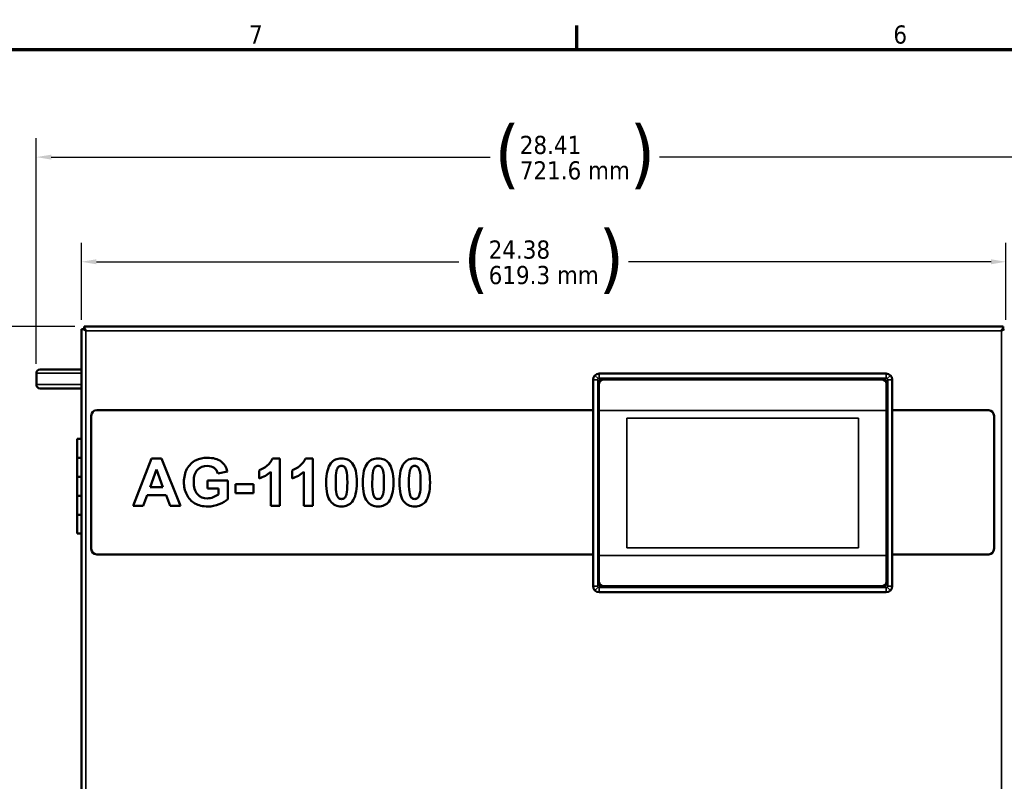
# Model space of a CAD drawing. Header units: inches. Extents: x 0 to 136, y 2 to 86.
# Tile 26 of 71: x 19 to 45, y 65 to 85. Entities that reach past the tile are written whole.
import ezdxf

# ---------------------------------------------------------------- set-up
doc = ezdxf.new("R2010")
doc.units = ezdxf.units.IN
doc.header["$LTSCALE"] = 4
doc.header["$MEASUREMENT"] = 0
for name, color, linetype, lineweight in [('Border (ANSI)', 7, 'Continuous', 70), ('Dimension (ANSI)', 7, 'Continuous', 25), ('Visible (ANSI)', 7, 'Continuous', 50), ('Visible Narrow (ANSI)', 7, 'Continuous', 35)]:
    doc.layers.add(name, color=color, linetype=linetype, lineweight=lineweight)
doc.styles.add('Dimension Text', font='tahoma.ttf')
doc.dimstyles.new('Dual Dimension', dxfattribs={"dimscale": 4, "dimtxt": 0.12, "dimasz": 0.098425, "dimexe": 0.125, "dimexo": 0.0625, "dimgap": 0.031496, "dimtad": 0, "dimtih": 1, "dimtoh": 1, "dimrnd": 1e-08, "dimzin": 4, "dimdsep": 46, "dimtxsty": 'Dimension Text', "dimcen": 0.09, "dimdle": 0.393701, "dimclrd": 256, "dimclre": 256, "dimclrt": 256, "dimadec": 0, "dimazin": 1, "dimtfac": 1, "dimtofl": 0, "dimtmove": 0, "dimatfit": 3, "dimfxl": 1, "dimtolj": 1, "dimtzin": 4, "dimlwd": -1, "dimlwe": -1, "dimarcsym": 0})

# ---------------------------------------------------------------- blocks, each defined once
blk = doc.blocks.new('Borders Default Border')
at = {"layer": 'Border (ANSI)'}
blk.add_line((8.5, 21), (8.5, 21.16), dxfattribs=at)
at = {"layer": 'Border (ANSI)', "flags": 128}
blk.add_lwpolyline([(0.5, 1), (0.5, 21), (33.5, 21), (33.5, 1), (0.5, 1)], dxfattribs=at)
at = {"layer": 'Border (ANSI)', "char_height": 0.12, "attachment_point": 7, "style": 'Dimension Text'}
for s, insert in [('7', (6.3378, 21.04)), ('6', (10.5867, 21.0375))]:
    blk.add_mtext(s, dxfattribs=dict(at, insert=insert))
blk = doc.blocks.new('*D6')
at = {"layer": 'Defpoints', "color": 0, "transparency": 16777216}
for p in [(16.599, 76.699), (21.006, 76.699), (21.366, 24.5)]:
    blk.add_point(p, dxfattribs=at)
at = {"layer": 'Dimension (ANSI)', "transparency": 16777216}
for p, q in [((20.756, 76.699), (16.099, 76.699)), ((16.599, 76.305), (16.599, 51.614)), ((16.599, 24.894), (16.599, 49.459)), ((21.116, 24.5), (16.099, 24.5))]:
    blk.add_line(p, q, dxfattribs=at)
for points in [[(16.533, 76.305), (16.665, 76.305), (16.599, 76.699)], [(16.533, 24.894), (16.665, 24.894), (16.599, 24.5)]]:
    blk.add_solid(points, dxfattribs=at)
at = {"layer": 'Dimension (ANSI)', "transparency": 16777216, "insert": (16.599, 50.536), "char_height": 0.48, "attachment_point": 5, "style": 'Dimension Text'}
blk.add_mtext('\\A1;{\\H3.0x;(}\\S52.20^ 1325.8 mm;{\\H3.0x;)}', dxfattribs=at)
blk = doc.blocks.new('*D7')
at = {"layer": 'Defpoints', "color": 0, "transparency": 16777216}
for p in [(48.149, 81.164), (19.741, 75.462), (48.149, 60.018)]:
    blk.add_point(p, dxfattribs=at)
at = {"layer": 'Dimension (ANSI)', "transparency": 16777216}
for p, q in [((19.741, 75.712), (19.741, 81.664)), ((48.149, 60.268), (48.149, 81.664)), ((20.135, 81.164), (31.71, 81.164)), ((47.755, 81.164), (36.18, 81.164))]:
    blk.add_line(p, q, dxfattribs=at)
for points in [[(20.135, 81.229), (20.135, 81.098), (19.741, 81.164)], [(47.755, 81.229), (47.755, 81.098), (48.149, 81.164)]]:
    blk.add_solid(points, dxfattribs=at)
at = {"layer": 'Dimension (ANSI)', "transparency": 16777216, "insert": (33.945, 81.164), "char_height": 0.48, "attachment_point": 5, "style": 'Dimension Text'}
blk.add_mtext('\\A1;{\\H3.0x;(}\\S28.41^ 721.6 mm;{\\H3.0x;)}', dxfattribs=at)
blk = doc.blocks.new('*D8')
at = {"layer": 'Defpoints', "color": 0, "transparency": 16777216}
for p in [(45.315, 78.403), (20.932, 76.625), (45.315, 76.625)]:
    blk.add_point(p, dxfattribs=at)
at = {"layer": 'Dimension (ANSI)', "transparency": 16777216}
for p, q in [((20.932, 76.875), (20.932, 78.903)), ((45.315, 76.875), (45.315, 78.903)), ((21.326, 78.403), (30.887, 78.403)), ((44.922, 78.403), (35.361, 78.403))]:
    blk.add_line(p, q, dxfattribs=at)
for points in [[(21.326, 78.469), (21.326, 78.337), (20.932, 78.403)], [(44.922, 78.469), (44.922, 78.337), (45.315, 78.403)]]:
    blk.add_solid(points, dxfattribs=at)
at = {"layer": 'Dimension (ANSI)', "transparency": 16777216, "insert": (33.124, 78.403), "char_height": 0.48, "attachment_point": 5, "style": 'Dimension Text'}
blk.add_mtext('\\A1;{\\H3.0x;(}\\S24.38^ 619.3 mm;{\\H3.0x;)}', dxfattribs=at)

msp = doc.modelspace()

# ---------------------------------------------------------------- linework, layer by layer
at = {"layer": 'Visible (ANSI)'}
for p, q in [((20.9322, 28.3749), (20.9322, 76.6248)), ((20.9748, 76.6248), (20.9322, 76.6248)), ((21.0061, 76.6248), (20.9748, 76.6248)), ((21.0061, 76.6248), (21.0062, 76.6248)), ((21.0061, 76.6248), (21.0452, 76.5856)), ((21.0062, 76.6246), (21.0062, 76.6248)), ((21.0063, 76.6988), (45.2412, 76.6988)), ((21.0063, 76.6563), (21.0063, 76.6988)), ((21.0063, 76.6249), (21.0063, 76.6563)), ((21.0063, 76.6249), (21.0063, 76.6248)), ((21.0454, 76.5858), (21.0063, 76.6249)), ((21.0064, 76.6248), (21.0063, 76.6248)), ((45.2412, 76.6249), (45.202, 76.5858)), ((45.2022, 76.5856), (45.2413, 76.6248)), ((45.241, 76.6248), (45.2412, 76.6248)), ((45.2412, 76.6563), (45.2412, 76.6988)), ((45.2412, 76.6249), (45.2412, 76.6563)), ((45.2412, 76.6249), (45.2412, 76.6248)), ((45.2412, 76.6246), (45.2412, 76.6248)), ((45.2413, 76.6248), (45.2412, 76.6248)), ((45.2413, 76.6248), (45.2727, 76.6248)), ((21.0452, 76.5856), (21.0454, 76.5854)), ((21.0456, 76.5856), (21.0454, 76.5858)), ((21.0454, 76.5854), (21.0456, 76.5854)), ((21.0456, 76.5856), (21.0456, 76.5854)), ((45.202, 76.5858), (45.2018, 76.5856)), ((45.2018, 76.5854), (45.2018, 76.5856)), ((45.202, 76.5854), (45.2018, 76.5854)), ((45.202, 76.5854), (45.2022, 76.5856)), ((19.7412, 75.4623), (19.7412, 75.1623)), ((20.6192, 75.5623), (19.8412, 75.5623)), ((20.6192, 75.5623), (20.9322, 75.5623)), ((34.5849, 75.4527), (42.1599, 75.4527)), ((34.6998, 75.3162), (42.0449, 75.3162)), ((34.7001, 75.3159), (42.0446, 75.3159)), ((19.8412, 75.0623), (20.6192, 75.0623)), ((20.6192, 75.0623), (20.9322, 75.0623)), ((34.4275, 75.2953), (34.4275, 69.8424)), ((34.5621, 75.1784), (34.5623, 75.1781)), ((34.5621, 69.9593), (34.5621, 75.1784)), ((34.5623, 69.9596), (34.5623, 75.1781)), ((34.582, 75.1783), (34.582, 74.4781)), ((42.0446, 75.2964), (34.7001, 75.2964)), ((42.1627, 74.4781), (42.1627, 75.1783)), ((42.1827, 75.1784), (42.1824, 75.1781)), ((42.1824, 75.1781), (42.1824, 69.9596)), ((42.1827, 75.1784), (42.1827, 69.9593)), ((42.3173, 75.2953), (42.3173, 69.8424)), ((21.1902, 74.3414), (21.1902, 70.829)), ((34.4275, 74.4866), (21.3327, 74.4866)), ((34.5623, 74.4866), (34.5621, 74.4866)), ((34.582, 74.4781), (34.582, 70.6514)), ((42.1627, 70.6514), (42.1627, 74.4781)), ((42.1827, 74.4866), (42.1824, 74.4866)), ((44.8628, 74.4866), (42.3173, 74.4866)), ((45.0027, 70.8347), (45.0027, 74.3358)), ((20.9322, 73.7298), (20.8152, 73.7298)), ((20.8152, 73.7298), (20.8152, 73.2298)), ((20.9322, 73.2298), (20.8152, 73.2298)), ((20.9322, 73.2298), (20.8152, 73.2298)), ((20.8152, 73.2298), (20.8152, 72.7298)), ((22.2968, 71.9672), (22.7808, 73.21)), ((22.7808, 73.21), (23.0462, 73.21)), ((23.0462, 73.21), (23.5438, 71.9672)), ((25.9691, 73.2151), (26.1623, 73.2151)), ((26.1623, 73.2151), (26.1623, 71.9672)), ((26.8388, 73.2151), (27.0321, 73.2151)), ((27.0321, 73.2151), (27.0321, 71.9672)), ((20.9322, 72.7298), (20.8152, 72.7298)), ((20.8152, 72.7298), (20.8152, 72.2298)), ((20.9322, 72.7298), (20.8152, 72.7298)), ((22.9105, 72.92), (22.7427, 72.4589)), ((23.0818, 72.4589), (22.9105, 72.92)), ((24.7797, 72.8658), (24.5305, 72.8192)), ((25.6164, 72.6844), (25.6164, 72.9006)), ((25.9241, 71.9672), (25.9241, 72.8649)), ((26.4862, 72.6844), (26.4862, 72.9006)), ((26.7939, 71.9672), (26.7939, 72.8649)), ((22.7427, 72.4589), (23.0818, 72.4589)), ((24.255, 72.6335), (24.7958, 72.6335)), ((24.255, 72.4241), (24.255, 72.6335)), ((24.7958, 72.6335), (24.7958, 72.1385)), ((24.9984, 72.5369), (25.4664, 72.5369)), ((24.9984, 72.2987), (24.9984, 72.5369)), ((25.4664, 72.5369), (25.4664, 72.2987)), ((20.9322, 72.2298), (20.8152, 72.2298)), ((20.9322, 72.2298), (20.8152, 72.2298)), ((20.8152, 72.2298), (20.8152, 71.7298)), ((22.6655, 72.2495), (22.563, 71.9672)), ((23.1623, 72.2495), (22.6655, 72.2495)), ((23.2708, 71.9672), (23.1623, 72.2495)), ((24.5424, 72.4241), (24.255, 72.4241)), ((24.5424, 72.2665), (24.5424, 72.4241)), ((25.4664, 72.2987), (24.9984, 72.2987)), ((22.563, 71.9672), (22.2968, 71.9672)), ((23.5438, 71.9672), (23.2708, 71.9672)), ((26.1623, 71.9672), (25.9241, 71.9672)), ((27.0321, 71.9672), (26.7939, 71.9672)), ((20.9322, 71.7298), (20.8152, 71.7298)), ((20.8152, 71.7298), (20.8152, 71.2298)), ((20.9322, 71.7298), (20.8152, 71.7298)), ((20.9322, 71.2298), (20.8152, 71.2298)), ((21.334, 70.6826), (34.4275, 70.6826)), ((34.5621, 70.6826), (34.5623, 70.6826)), ((34.582, 70.6514), (34.582, 69.9598)), ((42.1627, 69.9598), (42.1627, 70.6514)), ((42.1824, 70.6826), (42.1827, 70.6826)), ((42.3173, 70.6826), (44.8615, 70.6826)), ((34.5621, 69.9593), (34.5623, 69.9596)), ((42.1827, 69.9593), (42.1824, 69.9596)), ((42.1599, 69.685), (34.5849, 69.685)), ((42.0449, 69.8215), (34.6998, 69.8215)), ((34.7001, 69.8417), (42.0446, 69.8417)), ((42.0446, 69.8218), (34.7001, 69.8218))]:
    msp.add_line(p, q, dxfattribs=at)
for centre, radius, start, end in [((19.8412, 75.4623), 0.1, 90, 180), ((34.5869, 75.2913), 0.1575, 134.05692, 134.05914), ((42.1578, 75.2913), 0.1575, 42.81995, 42.88765), ((19.8412, 75.1623), 0.1, 180, 270), ((34.7001, 75.1783), 0.1181, 90, 180), ((42.0446, 75.1783), 0.1181, 0, 90), ((34.7001, 69.9598), 0.1181, 180, 270), ((42.0446, 69.9598), 0.1181, 270, 0), ((34.5869, 69.8465), 0.1575, 223.08591, 223.13893), ((42.1578, 69.8465), 0.1575, 319.81763, 320.01996)]:
    msp.add_arc(centre, radius, start, end, dxfattribs=at)
for centre, major_axis, ratio, start_param, end_param in [((34.5851, 75.2951), (-0.1115, 0.1115), 0.9987828, 5.4983961, 7.0679745), ((34.6999, 75.1784), (0.0975, -0.0975), 0.9996955, 2.3563468, 3.9268385), ((34.7001, 75.1781), (0.0975, -0.0975), 0.9996955, 2.3563468, 3.9268385), ((42.0446, 75.1781), (-0.0975, -0.0975), 0.9996955, 2.3563468, 3.9268385), ((42.0449, 75.1784), (-0.0975, -0.0975), 0.9996955, 2.3563468, 3.9268385), ((42.1597, 75.2951), (0.1115, 0.1115), 0.9987828, 5.4983961, 7.0679745), ((64.3092, 204.2573), (-38.8596, -131.3641), 0.0408855, 0.0281998, 0.0570535), ((65.1789, 204.2573), (-38.8596, -131.3641), 0.0408855, 0.0281998, 0.0570535), ((52.2467, 2.8322), (24.5097, -70.171), 0.0313525, 3.1528991, 3.1881816), ((53.2122, 2.8322), (24.5097, -70.171), 0.0313525, 3.1528991, 3.1881816), ((54.1778, 2.8322), (24.5097, -70.171), 0.0313525, 3.1528991, 3.1881816), ((-66.1159, 125.3913), (90.7516, -53.0198), 0.0571065, 6.2379912, 6.2602311), ((3.4261, 142.2548), (24.4185, -70.097), 0.031354, 0.0113469, 0.046648), ((4.3916, 142.2548), (24.4185, -70.0969), 0.031354, 0.0113469, 0.046648), ((5.3572, 142.2548), (24.4185, -70.097), 0.031354, 0.0113469, 0.046648), ((-49.7339, 91.3096), (74.6099, -19.0398), 0.0557073, 6.2053051, 6.2488961), ((34.6999, 69.9594), (0.0975, 0.0975), 0.9996955, 2.3563468, 3.9268385), ((34.7001, 69.9596), (0.0975, 0.0975), 0.9996955, 2.3563468, 3.9268385), ((42.0446, 69.9596), (-0.0975, 0.0975), 0.9996955, 2.3563468, 3.9268385), ((42.0449, 69.9594), (-0.0975, 0.0975), 0.9996955, 2.3563468, 3.9268385), ((34.5851, 69.8426), (-0.1115, -0.1115), 0.9987828, 5.4983961, 7.0679745), ((42.1597, 69.8426), (0.1115, -0.1115), 0.9987828, 5.4983961, 7.0679745)]:
    msp.add_ellipse(centre, major_axis=major_axis, ratio=ratio, start_param=start_param, end_param=end_param, dxfattribs=at)
for points in [[(20.9748, 76.6248), (20.9947, 76.6117), (21.0198, 76.5987), (21.0452, 76.5856)], [(21.0063, 76.6563), (21.0194, 76.6364), (21.0323, 76.6113), (21.0454, 76.5858)], [(45.2412, 76.6563), (45.2281, 76.6364), (45.2151, 76.6113), (45.202, 76.5858)], [(45.2727, 76.6248), (45.2528, 76.6117), (45.2277, 76.5987), (45.2022, 76.5856)], [(21.3327, 74.4866), (21.254, 74.4866), (21.1902, 74.4216), (21.1902, 74.3414)], [(45.0027, 74.3358), (45.0027, 74.4191), (44.9401, 74.4866), (44.8628, 74.4866)], [(23.715, 72.9379), (23.7693, 73.0384), (23.8486, 73.1156), (23.9532, 73.1693)], [(25.819, 73.0163), (25.8919, 73.0731), (25.9419, 73.1393), (25.9691, 73.2151)], [(26.6888, 73.0163), (26.7617, 73.0731), (26.8117, 73.1393), (26.8388, 73.2151)], [(27.923, 72.8806), (27.9083, 72.9352), (27.8898, 72.9716), (27.8675, 72.99)], [(28.8886, 72.8806), (28.8739, 72.9352), (28.8554, 72.9716), (28.8331, 72.99)], [(29.8541, 72.8806), (29.8394, 72.9352), (29.8209, 72.9716), (29.7986, 72.99)], [(24.5305, 72.8192), (24.513, 72.8802), (24.4801, 72.9284), (24.4317, 72.9637)], [(25.9241, 72.8649), (25.8371, 72.7836), (25.7345, 72.7234), (25.6164, 72.6844)], [(26.7939, 72.8649), (26.7068, 72.7836), (26.6043, 72.7234), (26.4862, 72.6844)], [(23.9244, 72.0278), (23.8277, 72.0824), (23.7551, 72.1604), (23.7065, 72.2618)], [(27.6586, 72.2796), (27.6732, 72.2251), (27.6917, 72.1888), (27.7141, 72.1707)], [(28.6241, 72.2796), (28.6388, 72.2251), (28.6573, 72.1888), (28.6796, 72.1707)], [(29.5896, 72.2796), (29.6043, 72.2251), (29.6228, 72.1888), (29.6452, 72.1707)], [(21.1902, 70.829), (21.1902, 70.7481), (21.2546, 70.6826), (21.334, 70.6826)], [(44.8615, 70.6826), (44.9395, 70.6826), (45.0027, 70.7507), (45.0027, 70.8347)]]:
    msp.add_open_spline(points, degree=3, dxfattribs=at)
for points, knots in [([(23.9532, 73.1693), (24.0329, 73.2105), (24.1321, 73.2312), (24.2508, 73.2312), (24.405, 73.2312), (24.5255, 73.1988), (24.6123, 73.1341), (24.6991, 73.0694), (24.7549, 72.9799), (24.7797, 72.8658)], [7, 7, 7, 7, 8, 8, 8, 9, 9, 9, 10, 10, 10, 10]), ([(24.4317, 72.9637), (24.3834, 72.999), (24.3231, 73.0167), (24.2508, 73.0167), (24.1411, 73.0167), (24.0539, 72.9819), (23.9892, 72.9124)], [12, 12, 12, 12, 13, 13, 13, 14, 14, 14, 14]), ([(27.4983, 72.0855), (27.4243, 72.1784), (27.3873, 72.3442), (27.3873, 72.5827), (27.3873, 72.8166), (27.428, 72.985), (27.5094, 73.0879)], [2, 2, 2, 2, 3, 3, 3, 4, 4, 4, 4]), ([(27.5094, 73.0879), (27.5766, 73.1727), (27.6704, 73.2151), (27.7908, 73.2151), (27.9112, 73.2151), (28.0053, 73.1721), (28.0731, 73.0862)], [4, 4, 4, 4, 5, 5, 5, 6, 6, 6, 6]), ([(27.8675, 72.99), (27.8452, 73.0083), (27.8196, 73.0175), (27.7908, 73.0175), (27.762, 73.0175), (27.7362, 73.0083), (27.7137, 72.99)], [0, 0, 0, 0, 1, 1, 1, 2, 2, 2, 2]), ([(28.0731, 73.0862), (28.1539, 72.9845), (28.1943, 72.8158), (28.1943, 72.5801), (28.1943, 72.345), (28.1536, 72.176), (28.0722, 72.0732)], [6, 6, 6, 6, 7, 7, 7, 8, 8, 8, 8]), ([(28.4639, 72.0855), (28.3898, 72.1784), (28.3528, 72.3442), (28.3528, 72.5827), (28.3528, 72.8166), (28.3935, 72.985), (28.4749, 73.0879)], [2, 2, 2, 2, 3, 3, 3, 4, 4, 4, 4]), ([(28.4749, 73.0879), (28.5421, 73.1727), (28.636, 73.2151), (28.7563, 73.2151), (28.8767, 73.2151), (28.9708, 73.1721), (29.0386, 73.0862)], [4, 4, 4, 4, 5, 5, 5, 6, 6, 6, 6]), ([(28.8331, 72.99), (28.8107, 73.0083), (28.7852, 73.0175), (28.7563, 73.0175), (28.7275, 73.0175), (28.7018, 73.0083), (28.6792, 72.99)], [0, 0, 0, 0, 1, 1, 1, 2, 2, 2, 2]), ([(29.0386, 73.0862), (29.1194, 72.9845), (29.1598, 72.8158), (29.1598, 72.5801), (29.1598, 72.345), (29.1192, 72.176), (29.0378, 72.0732)], [6, 6, 6, 6, 7, 7, 7, 8, 8, 8, 8]), ([(29.4294, 72.0855), (29.3554, 72.1784), (29.3184, 72.3442), (29.3184, 72.5827), (29.3184, 72.8166), (29.3591, 72.985), (29.4404, 73.0879)], [2, 2, 2, 2, 3, 3, 3, 4, 4, 4, 4]), ([(29.4404, 73.0879), (29.5077, 73.1727), (29.6015, 73.2151), (29.7219, 73.2151), (29.8423, 73.2151), (29.9363, 73.1721), (30.0042, 73.0862)], [4, 4, 4, 4, 5, 5, 5, 6, 6, 6, 6]), ([(29.7986, 72.99), (29.7763, 73.0083), (29.7507, 73.0175), (29.7219, 73.0175), (29.6931, 73.0175), (29.6673, 73.0083), (29.6447, 72.99)], [0, 0, 0, 0, 1, 1, 1, 2, 2, 2, 2]), ([(30.0042, 73.0862), (30.085, 72.9845), (30.1254, 72.8158), (30.1254, 72.5801), (30.1254, 72.345), (30.0847, 72.176), (30.0033, 72.0732)], [6, 6, 6, 6, 7, 7, 7, 8, 8, 8, 8]), ([(23.7065, 72.2618), (23.6579, 72.3632), (23.6336, 72.4736), (23.6336, 72.5928), (23.6336, 72.7222), (23.6607, 72.8373), (23.715, 72.9379)], [4, 4, 4, 4, 5, 5, 5, 6, 6, 6, 6]), ([(23.9892, 72.9124), (23.9245, 72.8429), (23.8922, 72.7398), (23.8922, 72.603), (23.8922, 72.4555), (23.9249, 72.3449), (23.9905, 72.2711)], [14, 14, 14, 14, 15, 15, 15, 16, 16, 16, 16]), ([(27.6611, 72.8912), (27.6447, 72.8296), (27.6365, 72.7259), (27.6365, 72.5801), (27.6365, 72.4343), (27.6438, 72.3341), (27.6586, 72.2796)], [3, 3, 3, 3, 4, 4, 4, 5, 5, 5, 5]), ([(27.9205, 72.2698), (27.9369, 72.3309), (27.9451, 72.4343), (27.9451, 72.5801), (27.9451, 72.7259), (27.9377, 72.8261), (27.923, 72.8806)], [9, 9, 9, 9, 10, 10, 10, 11, 11, 11, 11]), ([(28.6266, 72.8912), (28.6102, 72.8296), (28.6021, 72.7259), (28.6021, 72.5801), (28.6021, 72.4343), (28.6094, 72.3341), (28.6241, 72.2796)], [3, 3, 3, 3, 4, 4, 4, 5, 5, 5, 5]), ([(28.886, 72.2698), (28.9024, 72.3309), (28.9106, 72.4343), (28.9106, 72.5801), (28.9106, 72.7259), (28.9033, 72.8261), (28.8886, 72.8806)], [9, 9, 9, 9, 10, 10, 10, 11, 11, 11, 11]), ([(29.5922, 72.8912), (29.5758, 72.8296), (29.5676, 72.7259), (29.5676, 72.5801), (29.5676, 72.4343), (29.5749, 72.3341), (29.5896, 72.2796)], [3, 3, 3, 3, 4, 4, 4, 5, 5, 5, 5]), ([(29.8516, 72.2698), (29.868, 72.3309), (29.8762, 72.4343), (29.8762, 72.5801), (29.8762, 72.7259), (29.8688, 72.8261), (29.8541, 72.8806)], [9, 9, 9, 9, 10, 10, 10, 11, 11, 11, 11]), ([(23.9905, 72.2711), (24.0561, 72.1974), (24.142, 72.1605), (24.2482, 72.1605), (24.3008, 72.1605), (24.3535, 72.1708), (24.4063, 72.1914)], [16, 16, 16, 16, 17, 17, 17, 18, 18, 18, 18]), ([(24.5674, 72.0041), (24.4676, 71.9654), (24.3666, 71.946), (24.2643, 71.946), (24.1343, 71.946), (24.021, 71.9733), (23.9244, 72.0278)], [1, 1, 1, 1, 2, 2, 2, 3, 3, 3, 3]), ([(28.0722, 72.0732), (28.005, 71.9884), (27.9112, 71.946), (27.7908, 71.946), (27.6698, 71.946), (27.5724, 71.9925), (27.4983, 72.0855)], [0, 0, 0, 0, 1, 1, 1, 2, 2, 2, 2]), ([(27.7141, 72.1707), (27.7364, 72.1526), (27.762, 72.1435), (27.7908, 72.1435), (27.8196, 72.1435), (27.8453, 72.1527), (27.8679, 72.1711)], [6, 6, 6, 6, 7, 7, 7, 8, 8, 8, 8]), ([(29.0378, 72.0732), (28.9705, 71.9884), (28.8767, 71.946), (28.7563, 71.946), (28.6354, 71.946), (28.5379, 71.9925), (28.4639, 72.0855)], [0, 0, 0, 0, 1, 1, 1, 2, 2, 2, 2]), ([(28.6796, 72.1707), (28.7019, 72.1526), (28.7275, 72.1435), (28.7563, 72.1435), (28.7852, 72.1435), (28.8109, 72.1527), (28.8335, 72.1711)], [6, 6, 6, 6, 7, 7, 7, 8, 8, 8, 8]), ([(30.0033, 72.0732), (29.9361, 71.9884), (29.8423, 71.946), (29.7219, 71.946), (29.6009, 71.946), (29.5034, 71.9925), (29.4294, 72.0855)], [0, 0, 0, 0, 1, 1, 1, 2, 2, 2, 2]), ([(29.6452, 72.1707), (29.6675, 72.1526), (29.6931, 72.1435), (29.7219, 72.1435), (29.7507, 72.1435), (29.7764, 72.1527), (29.799, 72.1711)], [6, 6, 6, 6, 7, 7, 7, 8, 8, 8, 8])]:
    msp.add_open_spline(points, degree=3, knots=knots, dxfattribs=at)
at = {"layer": 'Visible Narrow (ANSI)'}
for p, q in [((45.2018, 76.5854), (21.0456, 76.5854)), ((21.0456, 76.5854), (21.0456, 28.4142)), ((45.2018, 28.4142), (45.2018, 76.5854)), ((19.7412, 75.4623), (20.9322, 75.4623)), ((34.4765, 75.4037), (34.5599, 75.3203)), ((34.5878, 75.4498), (34.5849, 75.4527)), ((34.5878, 75.4498), (34.5878, 75.3318)), ((34.5878, 75.4498), (42.157, 75.4498)), ((42.157, 75.3318), (34.5878, 75.3318)), ((34.6998, 75.3162), (34.7001, 75.3159)), ((42.0449, 75.3162), (42.0446, 75.3159)), ((42.157, 75.4498), (42.1599, 75.4527)), ((42.157, 75.3318), (42.157, 75.4498)), ((42.2682, 75.4037), (42.1848, 75.3203)), ((19.7412, 75.1623), (20.9322, 75.1623)), ((34.4275, 75.2953), (34.4304, 75.2924)), ((34.5484, 75.2924), (34.4304, 75.2924)), ((34.4304, 75.2924), (34.4304, 69.8453)), ((34.5484, 69.8453), (34.5484, 75.2924)), ((42.1963, 69.8453), (42.1963, 75.2924)), ((42.1963, 75.2924), (42.3144, 75.2924)), ((42.3173, 75.2953), (42.3144, 75.2924)), ((42.3144, 69.8453), (42.3144, 75.2924)), ((42.1627, 74.4781), (34.582, 74.4781)), ((35.3196, 74.2758), (41.4251, 74.2758)), ((35.3196, 70.8537), (35.3196, 74.2758)), ((41.4251, 74.2758), (41.4251, 70.8537)), ((42.1627, 70.6514), (34.582, 70.6514)), ((41.4251, 70.8537), (35.3196, 70.8537)), ((34.4275, 69.8424), (34.4304, 69.8453)), ((34.5484, 69.8453), (34.4304, 69.8453)), ((34.5599, 69.8175), (34.4765, 69.734)), ((34.5849, 69.685), (34.5878, 69.6879)), ((34.5878, 69.8059), (42.157, 69.8059)), ((34.5878, 69.8059), (34.5878, 69.6879)), ((34.5878, 69.6879), (42.157, 69.6879)), ((34.6998, 69.8215), (34.7001, 69.8218)), ((42.0446, 69.8218), (42.0449, 69.8215)), ((42.157, 69.8059), (42.157, 69.6879)), ((42.1599, 69.685), (42.157, 69.6879)), ((42.2682, 69.734), (42.1848, 69.8175)), ((42.1963, 69.8453), (42.3144, 69.8453)), ((42.3173, 69.8424), (42.3144, 69.8453))]:
    msp.add_line(p, q, dxfattribs=at)
for points, knots in [([(34.4765, 75.4037), (34.462, 75.3891), (34.4503, 75.3717), (34.4424, 75.3526), (34.4345, 75.3336), (34.4304, 75.313), (34.4304, 75.2924)], [0, 0, 0, 0, 0.5, 0.5, 0.5, 1, 1, 1, 1]), ([(34.4765, 75.4037), (34.4911, 75.4182), (34.5085, 75.4299), (34.5276, 75.4378), (34.5466, 75.4457), (34.5672, 75.4498), (34.5878, 75.4498)], [-1, -1, -1, -1, -0.5, -0.5, -0.5, 0, 0, 0, 0]), ([(34.5599, 75.3203), (34.5563, 75.3166), (34.5534, 75.3123), (34.5514, 75.3075), (34.5494, 75.3027), (34.5484, 75.2976), (34.5484, 75.2924)], [-1, -1, -1, -1, -0.5, -0.5, -0.5, 0, 0, 0, 0]), ([(34.5599, 75.3203), (34.5636, 75.3239), (34.5679, 75.3268), (34.5727, 75.3288), (34.5775, 75.3308), (34.5826, 75.3318), (34.5878, 75.3318)], [0, 0, 0, 0, 0.5, 0.5, 0.5, 1, 1, 1, 1]), ([(42.157, 75.4498), (42.1776, 75.4498), (42.1981, 75.4457), (42.2172, 75.4378), (42.2362, 75.4299), (42.2536, 75.4182), (42.2682, 75.4037)], [-1, -1, -1, -1, -0.5, -0.5, -0.5, 0, 0, 0, 0]), ([(42.157, 75.3318), (42.1621, 75.3318), (42.1673, 75.3308), (42.172, 75.3288), (42.1768, 75.3268), (42.1812, 75.3239), (42.1848, 75.3203)], [0, 0, 0, 0, 0.5, 0.5, 0.5, 1, 1, 1, 1]), ([(42.1848, 75.3203), (42.1884, 75.3166), (42.1914, 75.3123), (42.1933, 75.3075), (42.1953, 75.3027), (42.1963, 75.2976), (42.1963, 75.2924)], [0, 0, 0, 0, 0.5, 0.5, 0.5, 1, 1, 1, 1]), ([(42.2682, 75.4037), (42.2828, 75.3891), (42.2944, 75.3717), (42.3023, 75.3526), (42.3102, 75.3336), (42.3143, 75.313), (42.3144, 75.2924)], [-1, -1, -1, -1, -0.5, -0.5, -0.5, 0, 0, 0, 0]), ([(34.4304, 69.8453), (34.4304, 69.8247), (34.4345, 69.8041), (34.4424, 69.7851), (34.4503, 69.7661), (34.462, 69.7486), (34.4765, 69.734)], [0, 0, 0, 0, 0.5, 0.5, 0.5, 1, 1, 1, 1]), ([(34.5878, 69.6879), (34.5672, 69.6879), (34.5466, 69.692), (34.5276, 69.6999), (34.5085, 69.7078), (34.4911, 69.7195), (34.4765, 69.734)], [-1, -1, -1, -1, -0.5, -0.5, -0.5, 0, 0, 0, 0]), ([(34.5484, 69.8453), (34.5484, 69.8401), (34.5494, 69.835), (34.5514, 69.8302), (34.5534, 69.8255), (34.5563, 69.8211), (34.5599, 69.8175)], [-1, -1, -1, -1, -0.5, -0.5, -0.5, 0, 0, 0, 0]), ([(34.5878, 69.8059), (34.5826, 69.8059), (34.5775, 69.807), (34.5727, 69.8089), (34.5679, 69.8109), (34.5636, 69.8138), (34.5599, 69.8175)], [0, 0, 0, 0, 0.5, 0.5, 0.5, 1, 1, 1, 1]), ([(42.1848, 69.8175), (42.1812, 69.8138), (42.1768, 69.8109), (42.172, 69.8089), (42.1673, 69.807), (42.1621, 69.8059), (42.157, 69.8059)], [0, 0, 0, 0, 0.5, 0.5, 0.5, 1, 1, 1, 1]), ([(42.2682, 69.734), (42.2536, 69.7195), (42.2362, 69.7078), (42.2172, 69.6999), (42.1981, 69.692), (42.1776, 69.6879), (42.157, 69.6879)], [-1, -1, -1, -1, -0.5, -0.5, -0.5, 0, 0, 0, 0]), ([(42.1963, 69.8453), (42.1963, 69.8401), (42.1953, 69.835), (42.1933, 69.8302), (42.1914, 69.8255), (42.1884, 69.8211), (42.1848, 69.8175)], [0, 0, 0, 0, 0.5, 0.5, 0.5, 1, 1, 1, 1]), ([(42.3144, 69.8453), (42.3143, 69.8247), (42.3102, 69.8041), (42.3023, 69.7851), (42.2944, 69.7661), (42.2828, 69.7486), (42.2682, 69.734)], [-1, -1, -1, -1, -0.5, -0.5, -0.5, 0, 0, 0, 0])]:
    msp.add_open_spline(points, degree=3, knots=knots, dxfattribs=at)

# ---------------------------------------------------------------- block references
at = {"xscale": 4, "yscale": 4, "zscale": 4}
msp.add_blockref('Borders Default Border', (0, 0), dxfattribs=at)

# ---------------------------------------------------------------- dimensions: what is measured, and where the dimension line sits
at = {"layer": 'Dimension (ANSI)'}
for base, p1, p2, angle, text, override, picture, middle in [((48.1487, 81.1638), (19.7412, 75.4623), (48.1487, 60.0175), 180, '{\\H3.0x;(}\\S<>^ 721.6 mm;{\\H3.0x;)}', {"dimgap": 0.031496, "dimtih": 0, "dimtoh": 0, "dimdec": 2, "dimpost": '\\X', "dimtol": 0, "dimlim": 0, "dimtp": 0, "dimtm": 0, "dimtdec": 2, "dimatfit": 1}, '*D7', (33.945, 81.1638)), ((45.3152, 78.4031), (20.9322, 76.6248), (45.3152, 76.6248), 180, '{\\H3.0x;(}\\S<>^ 619.3 mm;{\\H3.0x;)}', {"dimgap": 0.031496, "dimtih": 0, "dimtoh": 0, "dimdec": 2, "dimpost": '\\X', "dimtol": 0, "dimlim": 0, "dimtp": 0, "dimtm": 0, "dimtdec": 2, "dimatfit": 1}, '*D8', (33.1237, 78.4031)), ((16.5991, 76.6988), (21.3662, 24.5004), (21.0063, 76.6988), 270, '{\\H3.0x;(}\\S<>^ 1325.8 mm;{\\H3.0x;)}', {"dimgap": 0.031496, "dimdec": 2, "dimpost": '\\X', "dimtol": 0, "dimlim": 0, "dimtp": 0, "dimtm": 0, "dimtdec": 2, "dimatfit": 1}, '*D6', (16.5991, 50.5363))]:
    dim = msp.add_linear_dim(base=base, p1=p1, p2=p2, angle=angle, text=text, dimstyle='Dual Dimension', override=override, dxfattribs=at)
    dim.commit()
    dim.dimension.update_dxf_attribs({"geometry": picture, "text_midpoint": middle, "dimtype": 160})

doc.saveas('drawing.dxf')
